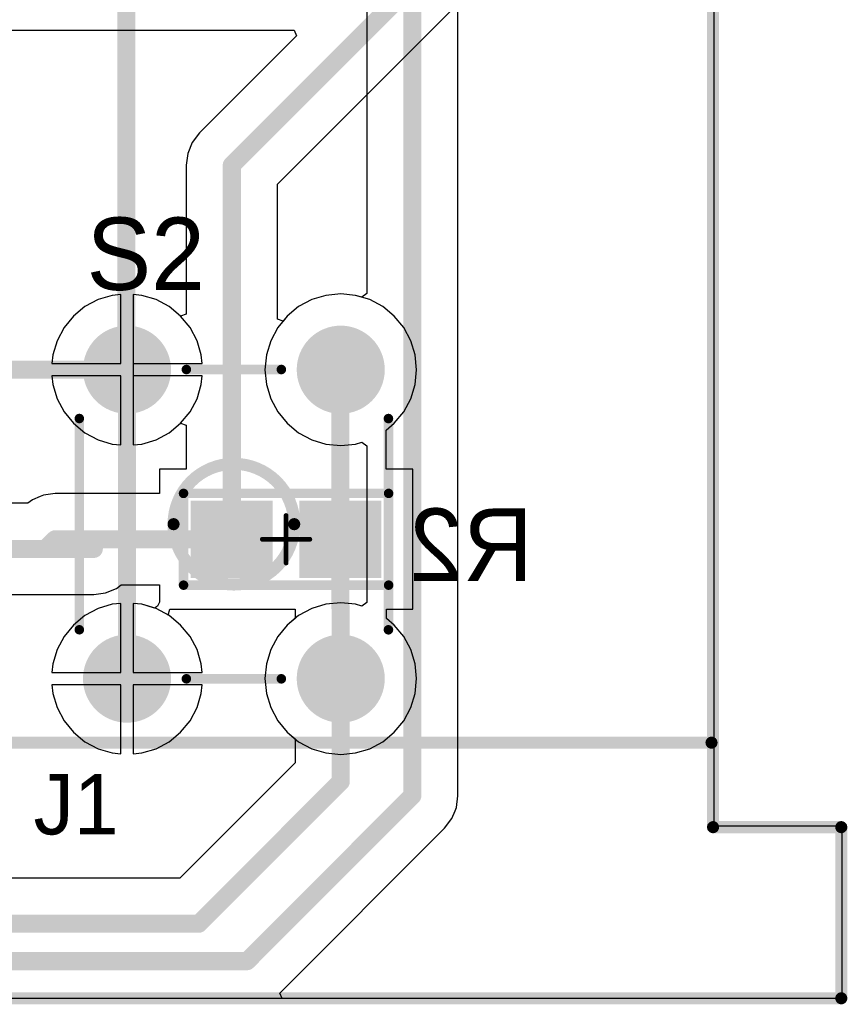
# Model space of a CAD drawing. Extents: x 2 to 5.35, y 2.27 to 3.73.
# Tile 12 of 14: x 4.67 to 5.35, y 2.27 to 3.08. Entities that reach past the tile are written whole.
import ezdxf

# ---------------------------------------------------------------- set-up
doc = ezdxf.new("R2010")
doc.units = 0
doc.layers.get('0').update_dxf_attribs({"linetype": 'CONTINUOUS'})
for name, color, linetype in [('BOTTOMLAYER', 5, 'CONTINUOUS'), ('BOTTOMOVERLAY', 54, 'CONTINUOUS'), ('BOTTOMPASTE', 16, 'CONTINUOUS'), ('BOTTOMSOLDER', 6, 'CONTINUOUS'), ('MECHANICAL15', 56, 'CONTINUOUS'), ('MULTILAYER', 9, 'CONTINUOUS'), ('TOPLAYER', 1, 'CONTINUOUS'), ('TOPOVERLAY', 2, 'CONTINUOUS'), ('TOPSOLDER', 216, 'CONTINUOUS')]:
    doc.layers.add(name, color=color, linetype=linetype)

# ---------------------------------------------------------------- blocks, each defined once
blk = doc.blocks.new('TACTSWITCH_6')
at = {"layer": 'BOTTOMLAYER', "const_width": 0.0325}
for points in [[(-0.104831, 0.127953, 1), (-0.072332, 0.127953, 1)], [(0.072334, 0.127953, 1), (0.104834, 0.127953, 1)], [(-0.104831, -0.127953, 1), (-0.072332, -0.127953, 1)], [(0.072334, -0.127953, 1), (0.104834, -0.127953, 1)]]:
    blk.add_lwpolyline(points, format="xyb", close=True, dxfattribs=at)
at = {"layer": 'BOTTOMSOLDER', "const_width": 0.0365}
for points in [[(-0.106831, 0.127953, 1), (-0.070332, 0.127953, 1)], [(0.070334, 0.127953, 1), (0.106834, 0.127953, 1)], [(-0.106831, -0.127953, 1), (-0.070332, -0.127953, 1)], [(0.070334, -0.127953, 1), (0.106834, -0.127953, 1)]]:
    blk.add_lwpolyline(points, format="xyb", close=True, dxfattribs=at)
at = {"layer": 'MULTILAYER', "const_width": 0.0325}
for points in [[(-0.104831, 0.127953, 1), (-0.072332, 0.127953, 1)], [(0.072334, 0.127953, 1), (0.104834, 0.127953, 1)], [(-0.104831, -0.127953, 1), (-0.072332, -0.127953, 1)], [(0.072334, -0.127953, 1), (0.104834, -0.127953, 1)]]:
    blk.add_lwpolyline(points, format="xyb", close=True, dxfattribs=at)
at = {"layer": 'TOPLAYER', "const_width": 0.0325}
for points in [[(-0.104831, 0.127953, 1), (-0.072332, 0.127953, 1)], [(0.072334, 0.127953, 1), (0.104834, 0.127953, 1)], [(-0.104831, -0.127953, 1), (-0.072332, -0.127953, 1)], [(0.072334, -0.127953, 1), (0.104834, -0.127953, 1)]]:
    blk.add_lwpolyline(points, format="xyb", close=True, dxfattribs=at)
at = {"layer": 'TOPOVERLAY', "const_width": 0.007874}
for points in [[(-0.03937, 0.128109), (0.039371, 0.128109)], [(-0.128109, -0.087481), (-0.128109, 0.087519)], [(0.12811, -0.087521), (0.12811, 0.087479)], [(-0.03937, -0.128111), (0.039371, -0.128111)]]:
    blk.add_lwpolyline(points, dxfattribs=at)
at = {"layer": 'TOPOVERLAY'}
for points, const_width in [([(-0.041338, 0.128109, 1), (-0.037401, 0.128109, 1)], 0.003937), ([(0.037402, 0.128109, 1), (0.041339, 0.128109, 1)], 0.003937), ([(-0.130078, 0.087519, 1), (-0.126141, 0.087519, 1)], 0.003937), ([(0.126142, 0.087479, 1), (0.130079, 0.087479, 1)], 0.003937), ([(0.05, 0, 1), (-0.05, 0, 1)], 0.01), ([(-0.0525, 0, 1), (-0.0475, 0, 1)], 0.005), ([(0.0475, 0, 1), (0.0525, 0, 1)], 0.005), ([(-0.130078, -0.087481, 1), (-0.126141, -0.087481, 1)], 0.003937), ([(0.126142, -0.087521, 1), (0.130079, -0.087521, 1)], 0.003937), ([(-0.041338, -0.128111, 1), (-0.037401, -0.128111, 1)], 0.003937), ([(0.037402, -0.128111, 1), (0.041339, -0.128111, 1)], 0.003937)]:
    blk.add_lwpolyline(points, format="xyb", close=True, dxfattribs=dict(at, const_width=const_width))
at = {"layer": 'TOPSOLDER', "const_width": 0.0365}
for points in [[(-0.106831, 0.127953, 1), (-0.070332, 0.127953, 1)], [(0.070334, 0.127953, 1), (0.106834, 0.127953, 1)], [(-0.106831, -0.127953, 1), (-0.070332, -0.127953, 1)], [(0.070334, -0.127953, 1), (0.106834, -0.127953, 1)]]:
    blk.add_lwpolyline(points, format="xyb", close=True, dxfattribs=at)
blk = doc.blocks.new('0805_B_18')
at = {"layer": 'BOTTOMLAYER'}
for points in [[(-0.075001, -0.027999), (-0.015001, -0.027999), (-0.075001, 0.028001), (-0.015001, 0.028001)], [(0.014999, -0.027999), (0.074999, -0.027999), (0.014999, 0.028001), (0.074999, 0.028001)]]:
    blk.add_solid(points, dxfattribs=at)
at = {"layer": 'BOTTOMOVERLAY', "const_width": 0.007874}
for points in [[(-0.085001, 0.038001), (-0.085001, -0.037999)], [(0.084999, 0.038001), (-0.085001, 0.038001)], [(0.084999, 0.038001), (0.084999, -0.037999)], [(0.084999, -0.037999), (-0.085001, -0.037999)]]:
    blk.add_lwpolyline(points, dxfattribs=at)
at = {"layer": 'BOTTOMOVERLAY', "const_width": 0.003937}
for points in [[(-0.086969, 0.038001, 1), (-0.083032, 0.038001, 1)], [(-0.086969, 0.038001, 1), (-0.083032, 0.038001, 1)], [(0.083031, 0.038001, 1), (0.086968, 0.038001, 1)], [(0.083031, 0.038001, 1), (0.086968, 0.038001, 1)], [(-0.086969, -0.037999, 1), (-0.083032, -0.037999, 1)], [(-0.086969, -0.037999, 1), (-0.083032, -0.037999, 1)], [(0.083031, -0.037999, 1), (0.086968, -0.037999, 1)], [(0.083031, -0.037999, 1), (0.086968, -0.037999, 1)]]:
    blk.add_lwpolyline(points, format="xyb", close=True, dxfattribs=at)
at = {"layer": 'BOTTOMPASTE'}
for points in [[(-0.075001, -0.027999), (-0.015001, -0.027999), (-0.075001, 0.028001), (-0.015001, 0.028001)], [(0.014999, -0.027999), (0.074999, -0.027999), (0.014999, 0.028001), (0.074999, 0.028001)]]:
    blk.add_solid(points, dxfattribs=at)
at = {"layer": 'BOTTOMSOLDER'}
for points in [[(-0.079001, -0.031999), (-0.011001, -0.031999), (-0.079001, 0.032001), (-0.011001, 0.032001)], [(0.010999, -0.031999), (0.078999, -0.031999), (0.010999, 0.032001), (0.078999, 0.032001)]]:
    blk.add_solid(points, dxfattribs=at)
at = {"layer": 'MECHANICAL15', "const_width": 0.003937}
for points in [[(-0.000001, 0.019685), (-0.000001, -0.019685)], [(0.019683, 0.000001), (-0.019687, 0.000001)]]:
    blk.add_lwpolyline(points, dxfattribs=at)
at = {"layer": 'MECHANICAL15', "const_width": 0.001969}
for points in [[(-0.000985, 0.019685, 1), (0.000983, 0.019685, 1)], [(-0.020671, 0.000001, 1), (-0.018703, 0.000001, 1)], [(0.018699, 0.000001, 1), (0.020667, 0.000001, 1)], [(-0.000985, -0.019685, 1), (0.000983, -0.019685, 1)]]:
    blk.add_lwpolyline(points, format="xyb", close=True, dxfattribs=at)

msp = doc.modelspace()

# ---------------------------------------------------------------- linework, layer by layer
at = {"layer": 'BOTTOMLAYER'}
for p, q in [((5.244, 3.36), (5.244, 2.416)), ((4.88219, 2.947699), (5.072745, 3.138255)), ((4.023355, 3.075176), (4.896153, 3.075176)), ((4.896153, 3.075176), (4.898066, 3.070557)), ((4.898066, 3.070557), (4.817621, 2.990111)), ((4.817621, 2.990111), (4.81161, 2.982278)), ((4.81161, 2.982278), (4.807831, 2.973155)), ((4.807831, 2.973155), (4.806542, 2.963366)), ((4.806542, 2.963366), (4.806542, 2.840013)), ((4.88219, 2.835931), (4.88219, 2.947699)), ((4.745264, 2.855549), (4.733483, 2.851975)), ((4.752516, 2.856263), (4.745264, 2.855549)), ((4.752516, 2.798953), (4.752516, 2.856263)), ((4.769768, 2.855549), (4.762516, 2.856263)), ((4.762516, 2.856263), (4.762516, 2.793943)), ((4.781549, 2.851975), (4.769768, 2.855549)), ((4.92243, 2.855549), (4.910649, 2.851975)), ((4.934682, 2.856755), (4.92243, 2.855549)), ((4.946934, 2.855549), (4.934682, 2.856755)), ((4.958716, 2.851975), (4.946934, 2.855549)), ((4.733483, 2.851975), (4.722625, 2.846171)), ((4.792407, 2.846171), (4.781549, 2.851975)), ((4.910649, 2.851975), (4.899791, 2.846171)), ((4.969573, 2.846171), (4.958716, 2.851975)), ((4.722625, 2.846171), (4.713108, 2.838361)), ((4.801924, 2.838361), (4.792407, 2.846171)), ((4.806542, 2.840013), (4.801924, 2.838361)), ((4.899791, 2.846171), (4.890274, 2.838361)), ((4.97909, 2.838361), (4.969573, 2.846171)), ((4.713108, 2.838361), (4.705298, 2.828844)), ((4.886897, 2.834246), (4.88219, 2.835931)), ((4.890274, 2.838361), (4.886897, 2.834246)), ((4.9869, 2.828844), (4.97909, 2.838361)), ((4.705298, 2.828844), (4.699494, 2.817986)), ((4.992704, 2.817986), (4.9869, 2.828844)), ((4.699494, 2.817986), (4.69592, 2.806205)), ((4.996278, 2.806205), (4.992704, 2.817986)), ((4.69592, 2.806205), (4.695206, 2.798953)), ((4.997484, 2.793953), (4.996278, 2.806205)), ((4.695206, 2.798953), (4.752516, 2.798953)), ((4.762516, 2.793943), (4.762516, 2.731643)), ((4.996278, 2.781701), (4.997484, 2.793953)), ((4.752516, 2.788953), (4.695206, 2.788953)), ((4.695206, 2.788953), (4.69592, 2.781701)), ((4.69592, 2.781701), (4.699494, 2.769919)), ((4.752516, 2.731643), (4.752516, 2.788953)), ((4.992704, 2.769919), (4.996278, 2.781701)), ((4.699494, 2.769919), (4.705298, 2.759062)), ((4.9869, 2.759062), (4.992704, 2.769919)), ((4.705298, 2.759062), (4.713108, 2.749545)), ((4.97909, 2.749545), (4.9869, 2.759062)), ((4.713108, 2.749545), (4.722625, 2.741735)), ((4.792407, 2.741735), (4.801924, 2.749545)), ((4.801924, 2.749545), (4.806542, 2.747892)), ((4.97219, 2.743882), (4.97909, 2.749545)), ((4.722625, 2.741735), (4.733483, 2.735931)), ((4.781549, 2.735931), (4.792407, 2.741735)), ((4.806542, 2.747892), (4.806542, 2.711476)), ((4.97219, 2.711476), (4.97219, 2.743882)), ((4.733483, 2.735931), (4.745264, 2.732357)), ((4.745264, 2.732357), (4.752516, 2.731643)), ((4.762516, 2.731643), (4.769768, 2.732357)), ((4.769768, 2.732357), (4.781549, 2.735931)), ((4.806542, 2.711476), (4.784366, 2.711476)), ((4.784366, 2.711476), (4.784366, 2.6913)), ((4.994366, 2.711476), (4.97219, 2.711476)), ((4.994366, 2.595476), (4.994366, 2.711476)), ((4.679042, 2.686232), (4.67528, 2.683346)), ((4.685493, 2.688904), (4.679042, 2.686232)), ((4.688165, 2.690011), (4.685493, 2.688904)), ((4.697954, 2.6913), (4.688165, 2.690011)), ((4.784366, 2.6913), (4.697954, 2.6913)), ((4.67528, 2.683346), (4.643636, 2.683346)), ((4.739789, 2.608987), (4.748912, 2.612766)), ((4.748912, 2.612766), (4.752674, 2.615652)), ((4.752674, 2.615652), (4.784366, 2.615652)), ((4.784366, 2.615652), (4.784366, 2.601338)), ((4.643636, 2.607698), (4.73, 2.607698)), ((4.73, 2.607698), (4.739789, 2.608987)), ((4.733483, 2.596069), (4.722625, 2.590265)), ((4.745264, 2.599643), (4.733483, 2.596069)), ((4.752516, 2.600357), (4.745264, 2.599643)), ((4.752516, 2.543047), (4.752516, 2.600357)), ((4.769768, 2.599643), (4.762516, 2.600357)), ((4.762516, 2.600357), (4.762516, 2.543047)), ((4.78035, 2.596433), (4.769768, 2.599643)), ((4.78266, 2.598146), (4.78035, 2.596433)), ((4.784366, 2.601338), (4.78266, 2.598146)), ((4.791733, 2.590626), (4.792948, 2.595476)), ((4.792948, 2.595476), (4.896785, 2.595476)), ((4.896785, 2.595476), (4.896858, 2.594916)), ((4.896858, 2.594916), (4.896858, 2.587858)), ((4.972506, 2.587859), (4.972506, 2.595476)), ((4.972506, 2.595476), (4.994366, 2.595476)), ((4.722625, 2.590265), (4.713108, 2.582455)), ((4.792407, 2.590265), (4.791733, 2.590626)), ((4.801924, 2.582455), (4.792407, 2.590265)), ((4.896858, 2.587858), (4.890274, 2.582455)), ((4.97909, 2.582455), (4.972506, 2.587859)), ((4.713108, 2.582455), (4.705298, 2.572938)), ((4.809734, 2.572938), (4.801924, 2.582455)), ((4.890274, 2.582455), (4.882464, 2.572938)), ((4.9869, 2.572938), (4.97909, 2.582455)), ((4.705298, 2.572938), (4.699494, 2.56208)), ((4.815538, 2.56208), (4.809734, 2.572938)), ((4.882464, 2.572938), (4.87666, 2.56208)), ((4.992704, 2.56208), (4.9869, 2.572938)), ((4.699494, 2.56208), (4.69592, 2.550299)), ((4.819112, 2.550299), (4.815538, 2.56208)), ((4.87666, 2.56208), (4.873086, 2.550299)), ((4.996278, 2.550299), (4.992704, 2.56208)), ((4.69592, 2.550299), (4.695206, 2.543047)), ((4.819826, 2.543047), (4.819112, 2.550299)), ((4.873086, 2.550299), (4.87188, 2.538047)), ((4.997484, 2.538047), (4.996278, 2.550299)), ((4.695206, 2.543047), (4.752516, 2.543047)), ((4.762516, 2.543047), (4.819826, 2.543047)), ((4.87188, 2.538047), (4.873086, 2.525795)), ((4.996278, 2.525795), (4.997484, 2.538047)), ((4.752516, 2.533047), (4.695206, 2.533047)), ((4.695206, 2.533047), (4.69592, 2.525795)), ((4.752516, 2.475737), (4.752516, 2.533047)), ((4.819826, 2.533047), (4.762516, 2.533047)), ((4.762516, 2.533047), (4.762516, 2.475737)), ((4.819112, 2.525795), (4.819826, 2.533047)), ((4.69592, 2.525795), (4.699494, 2.514013)), ((4.815538, 2.514013), (4.819112, 2.525795)), ((4.873086, 2.525795), (4.87666, 2.514013)), ((4.992704, 2.514013), (4.996278, 2.525795)), ((4.699494, 2.514013), (4.705298, 2.503156)), ((4.809734, 2.503156), (4.815538, 2.514013)), ((4.87666, 2.514013), (4.882464, 2.503156)), ((4.9869, 2.503156), (4.992704, 2.514013)), ((4.705298, 2.503156), (4.713108, 2.493639)), ((4.801924, 2.493639), (4.809734, 2.503156)), ((4.882464, 2.503156), (4.890274, 2.493639)), ((4.97909, 2.493639), (4.9869, 2.503156)), ((4.713108, 2.493639), (4.722625, 2.485829)), ((4.792407, 2.485829), (4.801924, 2.493639)), ((4.890274, 2.493639), (4.899791, 2.485829)), ((4.969573, 2.485829), (4.97909, 2.493639)), ((4.722625, 2.485829), (4.733483, 2.480025)), ((4.733483, 2.480025), (4.745264, 2.476451)), ((4.769768, 2.476451), (4.781549, 2.480025)), ((4.781549, 2.480025), (4.792407, 2.485829)), ((4.899791, 2.485829), (4.910649, 2.480025)), ((4.910649, 2.480025), (4.92243, 2.476451)), ((4.946934, 2.476451), (4.958716, 2.480025)), ((4.958716, 2.480025), (4.969573, 2.485829)), ((4.745264, 2.476451), (4.752516, 2.475737)), ((4.762516, 2.475737), (4.769768, 2.476451)), ((4.92243, 2.476451), (4.934682, 2.475245)), ((4.934682, 2.475245), (4.946934, 2.476451)), ((5.244, 2.416), (5.35, 2.416)), ((5.35, 2.416), (5.35, 2.273)), ((5.35, 2.273), (2.004, 2.273))]:
    msp.add_line(p, q, dxfattribs=at)
at = {"layer": 'BOTTOMLAYER', "const_width": 0.015}
for points in [[(4.844366, 2.963366), (5.046, 3.165)], [(4.844366, 2.653476), (4.844366, 2.963366)], [(4.602047, 2.793953), (4.757516, 2.793953)], [(4.934366, 2.653476), (4.934366, 2.763953)], [(4.69, 2.645522), (4.697954, 2.653476)], [(4.697954, 2.653476), (4.844366, 2.653476)], [(4.934366, 2.597316), (4.934366, 2.653476)], [(4.583636, 2.645522), (4.73, 2.645522)], [(4.934366, 2.597316), (4.934682, 2.597)], [(4.934682, 2.538047), (4.934682, 2.597)]]:
    msp.add_lwpolyline(points, dxfattribs=at)
at = {"layer": 'BOTTOMLAYER', "const_width": 0.0075}
for points in [[(4.840616, 2.963366, 1), (4.848116, 2.963366, 1)], [(4.840616, 2.963366, 1), (4.848116, 2.963366, 1)], [(4.753766, 2.793953, 1), (4.761266, 2.793953, 1)], [(4.930616, 2.763953, 1), (4.938116, 2.763953, 1)], [(4.694204, 2.653476, 1), (4.701704, 2.653476, 1)], [(4.694204, 2.653476, 1), (4.701704, 2.653476, 1)], [(4.840616, 2.653476, 1), (4.848116, 2.653476, 1)], [(4.840616, 2.653476, 1), (4.848116, 2.653476, 1)], [(4.930616, 2.653476, 1), (4.938116, 2.653476, 1)], [(4.930616, 2.653476, 1), (4.938116, 2.653476, 1)], [(4.68625, 2.645522, 1), (4.69375, 2.645522, 1)], [(4.72625, 2.645522, 1), (4.73375, 2.645522, 1)], [(4.930616, 2.597316, 1), (4.938116, 2.597316, 1)], [(4.930616, 2.597316, 1), (4.938116, 2.597316, 1)], [(4.930932, 2.597, 1), (4.938432, 2.597, 1)], [(4.930932, 2.597, 1), (4.938432, 2.597, 1)], [(4.930932, 2.538047, 1), (4.938432, 2.538047, 1)]]:
    msp.add_lwpolyline(points, format="xyb", close=True, dxfattribs=at)
at = {"layer": 'TOPLAYER'}
for p, q in [((5.244, 3.36), (5.244, 2.416)), ((5.031824, 2.441), (5.031824, 3.197333)), ((4.956176, 3.144578), (4.956176, 2.856942)), ((4.745264, 2.855549), (4.733483, 2.851975)), ((4.752516, 2.856263), (4.745264, 2.855549)), ((4.752516, 2.798953), (4.752516, 2.856263)), ((4.769768, 2.855549), (4.762516, 2.856263)), ((4.762516, 2.856263), (4.762516, 2.798953)), ((4.781549, 2.851975), (4.769768, 2.855549)), ((4.92243, 2.855549), (4.910649, 2.851975)), ((4.934682, 2.856755), (4.92243, 2.855549)), ((4.946934, 2.855549), (4.934682, 2.856755)), ((4.95216, 2.853963), (4.946934, 2.855549)), ((4.956176, 2.856942), (4.95216, 2.853963)), ((4.733483, 2.851975), (4.722625, 2.846171)), ((4.792407, 2.846171), (4.781549, 2.851975)), ((4.910649, 2.851975), (4.899791, 2.846171)), ((4.722625, 2.846171), (4.713108, 2.838361)), ((4.801924, 2.838361), (4.792407, 2.846171)), ((4.899791, 2.846171), (4.890274, 2.838361)), ((4.713108, 2.838361), (4.705298, 2.828844)), ((4.809734, 2.828844), (4.801924, 2.838361)), ((4.890274, 2.838361), (4.882464, 2.828844)), ((4.705298, 2.828844), (4.699494, 2.817986)), ((4.815538, 2.817986), (4.809734, 2.828844)), ((4.882464, 2.828844), (4.87666, 2.817986)), ((4.699494, 2.817986), (4.69592, 2.806205)), ((4.819112, 2.806205), (4.815538, 2.817986)), ((4.87666, 2.817986), (4.873086, 2.806205)), ((4.69592, 2.806205), (4.695206, 2.798953)), ((4.819826, 2.798953), (4.819112, 2.806205)), ((4.873086, 2.806205), (4.87188, 2.793953)), ((4.695206, 2.798953), (4.752516, 2.798953)), ((4.762516, 2.798953), (4.819826, 2.798953)), ((4.87188, 2.793953), (4.873086, 2.781701)), ((4.752516, 2.788953), (4.695206, 2.788953)), ((4.695206, 2.788953), (4.69592, 2.781701)), ((4.69592, 2.781701), (4.699494, 2.769919)), ((4.752516, 2.731643), (4.752516, 2.788953)), ((4.819826, 2.788953), (4.762516, 2.788953)), ((4.762516, 2.788953), (4.762516, 2.731643)), ((4.815538, 2.769919), (4.819112, 2.781701)), ((4.819112, 2.781701), (4.819826, 2.788953)), ((4.873086, 2.781701), (4.87666, 2.769919)), ((4.699494, 2.769919), (4.705298, 2.759062)), ((4.809734, 2.759062), (4.815538, 2.769919)), ((4.87666, 2.769919), (4.882464, 2.759062)), ((4.705298, 2.759062), (4.713108, 2.749545)), ((4.801924, 2.749545), (4.809734, 2.759062)), ((4.882464, 2.759062), (4.890274, 2.749545)), ((4.713108, 2.749545), (4.722625, 2.741735)), ((4.792407, 2.741735), (4.801924, 2.749545)), ((4.890274, 2.749545), (4.899791, 2.741735)), ((4.722625, 2.741735), (4.733483, 2.735931)), ((4.781549, 2.735931), (4.792407, 2.741735)), ((4.899791, 2.741735), (4.910649, 2.735931)), ((4.733483, 2.735931), (4.745264, 2.732357)), ((4.745264, 2.732357), (4.752516, 2.731643)), ((4.762516, 2.731643), (4.769768, 2.732357)), ((4.769768, 2.732357), (4.781549, 2.735931)), ((4.910649, 2.735931), (4.92243, 2.732357)), ((4.92243, 2.732357), (4.934682, 2.731151)), ((4.934682, 2.731151), (4.946934, 2.732357)), ((4.946934, 2.732357), (4.95216, 2.733942)), ((4.95216, 2.733942), (4.956176, 2.730964)), ((4.956176, 2.730964), (4.956176, 2.601036)), ((4.733483, 2.596069), (4.722625, 2.590265)), ((4.745264, 2.599643), (4.733483, 2.596069)), ((4.752516, 2.600357), (4.745264, 2.599643)), ((4.752516, 2.543047), (4.752516, 2.600357)), ((4.769768, 2.599643), (4.762516, 2.600357)), ((4.762516, 2.600357), (4.762516, 2.543047)), ((4.781549, 2.596069), (4.769768, 2.599643)), ((4.792407, 2.590265), (4.781549, 2.596069)), ((4.910649, 2.596069), (4.899791, 2.590265)), ((4.92243, 2.599643), (4.910649, 2.596069)), ((4.934682, 2.600849), (4.92243, 2.599643)), ((4.946934, 2.599643), (4.934682, 2.600849)), ((4.95216, 2.598057), (4.946934, 2.599643)), ((4.956176, 2.601036), (4.95216, 2.598057)), ((4.722625, 2.590265), (4.713108, 2.582455)), ((4.801924, 2.582455), (4.792407, 2.590265)), ((4.899791, 2.590265), (4.890274, 2.582455)), ((4.713108, 2.582455), (4.705298, 2.572938)), ((4.809734, 2.572938), (4.801924, 2.582455)), ((4.890274, 2.582455), (4.882464, 2.572938)), ((4.705298, 2.572938), (4.699494, 2.56208)), ((4.815538, 2.56208), (4.809734, 2.572938)), ((4.882464, 2.572938), (4.87666, 2.56208)), ((4.699494, 2.56208), (4.69592, 2.550299)), ((4.819112, 2.550299), (4.815538, 2.56208)), ((4.87666, 2.56208), (4.873086, 2.550299)), ((4.69592, 2.550299), (4.695206, 2.543047)), ((4.819826, 2.543047), (4.819112, 2.550299)), ((4.873086, 2.550299), (4.87188, 2.538047)), ((4.695206, 2.543047), (4.752516, 2.543047)), ((4.762516, 2.543047), (4.819826, 2.543047)), ((4.87188, 2.538047), (4.873086, 2.525795)), ((4.752516, 2.533047), (4.695206, 2.533047)), ((4.695206, 2.533047), (4.69592, 2.525795)), ((4.752516, 2.475737), (4.752516, 2.533047)), ((4.819826, 2.533047), (4.762516, 2.533047)), ((4.762516, 2.533047), (4.762516, 2.475737)), ((4.819112, 2.525795), (4.819826, 2.533047)), ((4.69592, 2.525795), (4.699494, 2.514013)), ((4.815538, 2.514013), (4.819112, 2.525795)), ((4.873086, 2.525795), (4.87666, 2.514013)), ((4.699494, 2.514013), (4.705298, 2.503156)), ((4.809734, 2.503156), (4.815538, 2.514013)), ((4.87666, 2.514013), (4.882464, 2.503156)), ((4.705298, 2.503156), (4.713108, 2.493639)), ((4.801924, 2.493639), (4.809734, 2.503156)), ((4.882464, 2.503156), (4.890274, 2.493639)), ((4.713108, 2.493639), (4.722625, 2.485829)), ((4.792407, 2.485829), (4.801924, 2.493639)), ((4.890274, 2.493639), (4.896858, 2.488235)), ((4.896858, 2.488235), (4.896858, 2.468349)), ((4.722625, 2.485829), (4.733483, 2.480025)), ((4.733483, 2.480025), (4.745264, 2.476451)), ((4.769768, 2.476451), (4.781549, 2.480025)), ((4.781549, 2.480025), (4.792407, 2.485829)), ((4.745264, 2.476451), (4.752516, 2.475737)), ((4.762516, 2.475737), (4.769768, 2.476451)), ((4.896858, 2.468349), (4.801333, 2.372824)), ((5.030535, 2.431211), (5.031824, 2.441)), ((5.029428, 2.428539), (5.030535, 2.431211)), ((5.026756, 2.422088), (5.029428, 2.428539)), ((4.88411, 2.277619), (5.020745, 2.414255)), ((5.020745, 2.414255), (5.026756, 2.422088)), ((5.244, 2.416), (5.35, 2.416)), ((5.35, 2.416), (5.35, 2.273)), ((4.801333, 2.372824), (4.656209, 2.372824)), ((4.886024, 2.273), (4.88411, 2.277619)), ((5.35, 2.273), (4.886024, 2.273))]:
    msp.add_line(p, q, dxfattribs=at)
at = {"layer": 'TOPLAYER', "const_width": 0.015}
for points in [[(4.757, 2.797418), (4.757, 3.296386)], [(4.994, 2.441), (4.994, 3.213)], [(4.757, 2.763953), (4.757, 2.797418)], [(4.757, 2.763953), (4.757516, 2.763437)], [(4.757516, 2.538047), (4.757516, 2.763437)], [(4.934682, 2.452682), (4.934682, 2.538)], [(4.817, 2.335), (4.934682, 2.452682)], [(4.857, 2.304), (4.994, 2.441)], [(3.389, 2.335), (4.817, 2.335)], [(3.333, 2.304), (4.857, 2.304)]]:
    msp.add_lwpolyline(points, dxfattribs=at)
at = {"layer": 'TOPLAYER', "const_width": 0.0075}
for points in [[(4.75325, 2.797418, 1), (4.76075, 2.797418, 1)], [(4.75325, 2.797418, 1), (4.76075, 2.797418, 1)], [(4.75325, 2.763953, 1), (4.76075, 2.763953, 1)], [(4.75325, 2.763953, 1), (4.76075, 2.763953, 1)], [(4.753766, 2.763437, 1), (4.761266, 2.763437, 1)], [(4.753766, 2.763437, 1), (4.761266, 2.763437, 1)], [(4.753766, 2.538047, 1), (4.761266, 2.538047, 1)], [(4.930932, 2.538, 1), (4.938432, 2.538, 1)], [(4.930932, 2.452682, 1), (4.938432, 2.452682, 1)], [(4.930932, 2.452682, 1), (4.938432, 2.452682, 1)], [(4.99025, 2.441, 1), (4.99775, 2.441, 1)], [(4.99025, 2.441, 1), (4.99775, 2.441, 1)], [(4.81325, 2.335, 1), (4.82075, 2.335, 1)], [(4.81325, 2.335, 1), (4.82075, 2.335, 1)], [(4.85325, 2.304, 1), (4.86075, 2.304, 1)], [(4.85325, 2.304, 1), (4.86075, 2.304, 1)]]:
    msp.add_lwpolyline(points, format="xyb", close=True, dxfattribs=at)
at = {"layer": 'TOPOVERLAY', "const_width": 0.01}
for points in [[(5.243274, 2.415), (5.243274, 3.359882)], [(2.109, 2.485), (5.242, 2.485)], [(5.243274, 2.415), (5.349572, 2.415)], [(5.349572, 2.273268), (5.349572, 2.415)], [(2.003116, 2.273268), (5.349572, 2.273268)]]:
    msp.add_lwpolyline(points, dxfattribs=at)
at = {"layer": 'TOPOVERLAY', "const_width": 0.005}
for points in [[(5.2395, 2.485, 1), (5.2445, 2.485, 1)], [(5.240774, 2.415, 1), (5.245774, 2.415, 1)], [(5.240774, 2.415, 1), (5.245774, 2.415, 1)], [(5.347072, 2.415, 1), (5.352072, 2.415, 1)], [(5.347072, 2.415, 1), (5.352072, 2.415, 1)], [(5.347072, 2.273268, 1), (5.352072, 2.273268, 1)], [(5.347072, 2.273268, 1), (5.352072, 2.273268, 1)]]:
    msp.add_lwpolyline(points, format="xyb", close=True, dxfattribs=at)

# ---------------------------------------------------------------- block references
msp.add_blockref('TACTSWITCH_6', (4.846098, 2.666))
at = {"rotation": 180}
msp.add_blockref('0805_B_18', (4.889365, 2.653477), dxfattribs=at)

# ---------------------------------------------------------------- texts
at = {"layer": 'BOTTOMOVERLAY', "text_generation_flag": 2}
msp.add_text('R2', height=0.06, rotation=360, dxfattribs=at).set_placement((5.094, 2.619))
at = {"layer": 'TOPOVERLAY'}
for s, height, p in [('S2', 0.06, (4.724, 2.86)), ('J1', 0.05, (4.68, 2.409))]:
    msp.add_text(s, height=height, dxfattribs=at).set_placement(p)

doc.saveas('drawing.dxf')
